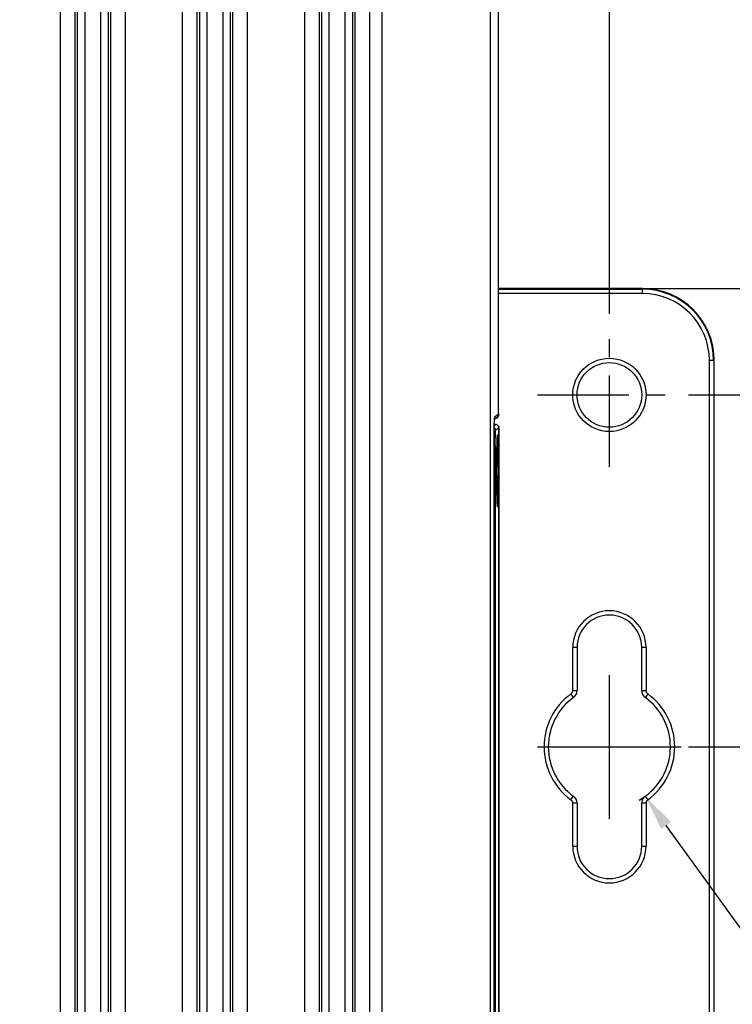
# Model space of a CAD drawing. Header units: millimetres. Extents: x 0 to 776, y 0 to 509.
# Tile 43 of 100: x 263 to 313, y 239 to 308. Entities that reach past the tile are written whole.
import ezdxf

# ---------------------------------------------------------------- set-up
doc = ezdxf.new("R2010")
doc.units = ezdxf.units.MM
doc.linetypes.add('CENTER', pattern=[10.16, 6.35, -1.27, 1.27, -1.27])
doc.layers.add('DM', color=4, linetype='Continuous')
doc.layers.add('SLD-0', color=179, linetype='Continuous')
doc.styles.add('SLDTEXTSTYLE0', font='ROMANS', dxfattribs={"width": 0.84})
doc.styles.add('SLDTEXTSTYLE1', font='ROMANS', dxfattribs={"width": 0.97})
doc.dimstyles.new('SLDDIMSTYLE2', dxfattribs={"dimtxt": 3, "dimasz": 3.302, "dimexe": 0, "dimexo": 0.0625, "dimgap": 0.75, "dimtad": 1, "dimrnd": 1e-09, "dimzin": 4, "dimdsep": 46, "dimtxsty": 'SLDTEXTSTYLE0', "dimblk1": 'NONE', "dimblk2": 'NONE', "dimsah": 1, "dimcen": 0.09, "dimadec": 0, "dimazin": 1, "dimtfac": 1, "dimtofl": 0, "dimtmove": 0, "dimatfit": 3, "dimldrblk": 'NONE', "dimfxl": 1, "dimfrac": 2, "dimtolj": 1, "dimtzin": 12, "dimarcsym": 0})
doc.dimstyles.new('SLDDIMSTYLE3', dxfattribs={"dimtxt": 3, "dimasz": 3.302, "dimexe": 0, "dimexo": 0.0625, "dimgap": 0.75, "dimtad": 1, "dimrnd": 1e-09, "dimzin": 4, "dimdsep": 46, "dimtxsty": 'SLDTEXTSTYLE0', "dimblk1": 'NONE', "dimblk2": 'NONE', "dimsah": 1, "dimcen": 0, "dimadec": 0, "dimazin": 1, "dimtfac": 1, "dimtmove": 0, "dimatfit": 3, "dimldrblk": 'NONE', "dimfxl": 1, "dimfrac": 2, "dimtolj": 1, "dimtzin": 12, "dimarcsym": 0})
doc.dimstyles.new('SLDDIMSTYLE4', dxfattribs={"dimtxt": 3, "dimasz": 3.302, "dimexe": 0, "dimexo": 0.0625, "dimgap": 0.75, "dimtad": 1, "dimrnd": 1e-09, "dimzin": 12, "dimdsep": 46, "dimtxsty": 'SLDTEXTSTYLE0', "dimblk1": 'NONE', "dimblk2": 'NONE', "dimsah": 1, "dimcen": 0.09, "dimadec": 0, "dimazin": 3, "dimtol": 1, "dimtp": 0.3, "dimtm": 0.3, "dimtfac": 1, "dimtofl": 0, "dimtmove": 0, "dimatfit": 3, "dimldrblk": 'NONE', "dimfxl": 1, "dimfrac": 2, "dimtolj": 1, "dimtzin": 0, "dimarcsym": 0})

# ---------------------------------------------------------------- blocks, each defined once
blk = doc.blocks.new('_D_8')
at = {"layer": 'DM', "color": 7}
for p, q in [((309.646, 281.841), (334.574, 281.841)), ((334.074, 279.341), (334.074, 235.341)), ((309.646, 232.841), (334.574, 232.841))]:
    blk.add_line(p, q, dxfattribs=at)
for points in [[(334.491, 279.341), (333.657, 279.341), (334.074, 281.841)], [(333.657, 235.341), (334.491, 235.341), (334.074, 232.841)]]:
    blk.add_solid(points, dxfattribs=at)
at = {"layer": 'DM', "color": 7, "insert": (329.754, 251.788), "char_height": 3, "attachment_point": 1, "rotation": 90, "style": 'SLDTEXTSTYLE1'}
blk.add_mtext('49.00', dxfattribs=at)
blk = doc.blocks.new('_None')
blk = doc.blocks.new('_D_9')
at = {"layer": 'DM', "color": 7}
for p, q in [((309.646, 281.841), (324.203, 281.841)), ((323.703, 279.341), (323.703, 259.841)), ((309.646, 257.341), (324.203, 257.341))]:
    blk.add_line(p, q, dxfattribs=at)
for points in [[(324.12, 279.341), (323.287, 279.341), (323.703, 281.841)], [(323.287, 259.841), (324.12, 259.841), (323.703, 257.341)]]:
    blk.add_solid(points, dxfattribs=at)
at = {"layer": 'DM', "color": 7, "insert": (319.383, 264.038), "char_height": 3, "attachment_point": 1, "rotation": 90, "style": 'SLDTEXTSTYLE1'}
blk.add_mtext('24.50', dxfattribs=at)
blk = doc.blocks.new('_D_10')
at = {"layer": 'DM', "color": 7}
for p, q in [((155.896, 287.491), (155.896, 372.387)), ((304.146, 287.491), (304.146, 372.387)), ((158.396, 371.887), (301.646, 371.887))]:
    blk.add_line(p, q, dxfattribs=at)
for points in [[(158.396, 372.304), (158.396, 371.47), (155.896, 371.887)], [(301.646, 371.47), (301.646, 372.304), (304.146, 371.887)]]:
    blk.add_solid(points, dxfattribs=at)
at = {"layer": 'DM', "color": 7, "insert": (217.312, 376.207), "char_height": 3, "attachment_point": 1, "style": 'SLDTEXTSTYLE1'}
blk.add_mtext('148.25±0.30', dxfattribs=at)
blk = doc.blocks.new('_D_11')
at = {"layer": 'DM', "color": 7}
for p, q in [((304.146, 252.341), (304.146, 262.341)), ((299.146, 257.341), (309.146, 257.341)), ((313.707, 244.121), (308.102, 251.872)), ((330.337, 244.121), (313.707, 244.121))]:
    blk.add_line(p, q, dxfattribs=at)
blk.add_arc((304.146, 257.341), 4.25, 299.1309, 305.98893, dxfattribs=at)
blk.add_solid([(308.44, 252.116), (307.764, 251.627), (306.637, 253.897)], dxfattribs=at)
at = {"layer": 'DM', "color": 7, "char_height": 3, "attachment_point": 1, "style": 'SLDTEXTSTYLE1'}
for s, insert in [('2-', (313.514, 248.441)), ('%%c', (319.197, 248.441)), ('8.50', (323.314, 248.441))]:
    blk.add_mtext(s, dxfattribs=dict(at, insert=insert))
blk = doc.blocks.new('_D_12')
at = {"layer": 'DM', "color": 7}
for p, q in [((306.946, 289.241), (345.591, 289.241)), ((345.091, 286.741), (345.091, 227.941)), ((306.946, 225.441), (345.591, 225.441))]:
    blk.add_line(p, q, dxfattribs=at)
for points in [[(345.508, 286.741), (344.674, 286.741), (345.091, 289.241)], [(344.674, 227.941), (345.508, 227.941), (345.091, 225.441)]]:
    blk.add_solid(points, dxfattribs=at)
at = {"layer": 'DM', "color": 7, "insert": (340.771, 251.788), "char_height": 3, "attachment_point": 1, "rotation": 90, "style": 'SLDTEXTSTYLE1'}
blk.add_mtext('63.80', dxfattribs=at)

msp = doc.modelspace()

# ---------------------------------------------------------------- linework, layer by layer
at = {"layer": 'DM', "color": 7, "linetype": 'CENTER'}
for p, q in [((304.146, 276.841), (304.146, 286.841)), ((299.146, 281.841), (309.146, 281.841)), ((304.146, 252.341), (304.146, 262.341)), ((299.146, 257.341), (309.146, 257.341))]:
    msp.add_line(p, q, dxfattribs=at)
at = {"layer": 'SLD-0', "color": 7, "linetype": 'Continuous'}
for p, q in [((288.34, 159.581), (288.34, 351.581)), ((295.838, 349.678), (295.838, 161.485)), ((296.426, 280.484), (296.426, 349.678)), ((265.945, 162.927), (265.945, 348.236)), ((266.943, 348.236), (266.943, 162.927)), ((269.444, 162.927), (269.444, 348.236)), ((270.443, 348.236), (270.443, 162.927)), ((274.445, 162.927), (274.445, 348.236)), ((275.443, 348.236), (275.443, 162.927)), ((277.944, 162.927), (277.944, 348.236)), ((278.943, 348.236), (278.943, 162.927)), ((282.945, 162.927), (282.945, 348.236)), ((283.943, 348.236), (283.943, 162.927)), ((286.444, 162.927), (286.444, 348.236)), ((287.443, 348.236), (287.443, 162.927)), ((267.131, 164.614), (267.131, 346.552)), ((267.63, 346.549), (267.63, 164.614)), ((268.757, 164.614), (268.757, 346.549)), ((269.256, 346.549), (269.256, 164.611)), ((275.631, 164.614), (275.631, 346.552)), ((276.13, 346.549), (276.13, 164.614)), ((277.257, 164.614), (277.257, 346.549)), ((277.756, 346.549), (277.756, 164.611)), ((284.131, 164.614), (284.131, 346.552)), ((284.63, 346.549), (284.63, 164.614)), ((285.757, 164.614), (285.757, 346.549)), ((286.256, 346.549), (286.256, 164.611)), ((306.446, 289.241), (296.442, 289.241)), ((306.446, 288.901), (306.446, 289.241)), ((296.442, 289.199), (306.446, 289.199)), ((306.446, 288.901), (296.442, 288.901)), ((311.446, 284.241), (311.106, 284.241)), ((311.106, 230.441), (311.106, 284.241)), ((311.405, 284.241), (311.405, 230.441)), ((311.446, 230.441), (311.446, 284.241)), ((296.426, 280.484), (296.168, 280.306)), ((296.131, 279.621), (296.132, 279.669)), ((296.252, 279.779), (296.132, 279.664)), ((296.132, 279.669), (296.133, 279.716)), ((296.133, 279.716), (296.134, 279.76)), ((296.134, 279.76), (296.135, 279.803)), ((296.135, 279.803), (296.137, 279.843)), ((296.135, 279.784), (296.252, 279.779)), ((296.137, 279.843), (296.138, 279.882)), ((296.138, 279.882), (296.139, 279.918)), ((296.139, 279.918), (296.14, 279.953)), ((296.14, 279.953), (296.142, 279.986)), ((296.142, 279.986), (296.143, 280.016)), ((296.143, 280.016), (296.144, 280.045)), ((296.144, 280.045), (296.145, 280.071)), ((296.145, 280.071), (296.147, 280.096)), ((296.147, 280.096), (296.148, 280.119)), ((296.148, 280.119), (296.149, 280.14)), ((296.296, 280.236), (296.149, 280.135)), ((296.149, 280.14), (296.15, 280.159)), ((296.15, 280.159), (296.151, 280.176)), ((296.151, 280.176), (296.153, 280.191)), ((296.153, 280.191), (296.154, 280.204)), ((296.154, 280.204), (296.155, 280.215)), ((296.155, 280.215), (296.156, 280.224)), ((296.122, 278.982), (296.123, 279.047)), ((296.122, 278.916), (296.122, 278.982)), ((296.123, 279.111), (296.124, 279.174)), ((296.123, 279.047), (296.123, 279.111)), ((296.124, 279.174), (296.125, 279.235)), ((296.125, 279.235), (296.126, 279.295)), ((296.126, 279.353), (296.127, 279.41)), ((296.126, 279.295), (296.126, 279.353)), ((296.127, 279.41), (296.128, 279.465)), ((296.128, 279.465), (296.129, 279.519)), ((296.129, 279.519), (296.13, 279.571)), ((296.13, 279.571), (296.131, 279.621)), ((296.228, 279.373), (296.444, 279.579)), ((296.35, 278.943), (296.351, 278.958)), ((296.351, 278.958), (296.352, 278.972)), ((296.352, 278.978), (296.353, 278.984)), ((296.352, 278.972), (296.352, 278.978)), ((296.353, 278.989), (296.354, 278.994)), ((296.353, 278.984), (296.353, 278.989)), ((296.354, 278.998), (296.355, 279.002)), ((296.354, 278.994), (296.354, 278.998)), ((296.355, 279.006), (296.356, 279.009)), ((296.355, 279.002), (296.355, 279.006)), ((296.356, 279.011), (296.356, 279.012)), ((296.356, 279.009), (296.356, 279.011)), ((296.444, 279.579), (296.444, 279.579)), ((296.444, 233.724), (296.444, 279.579)), ((296.444, 279.579), (296.444, 279.579)), ((296.444, 279.579), (296.444, 279.579)), ((296.445, 279.577), (296.444, 279.579)), ((296.446, 279.574), (296.446, 279.574)), ((296.446, 279.574), (296.446, 279.574)), ((296.446, 279.574), (296.446, 279.574)), ((296.446, 279.574), (296.446, 279.574)), ((296.446, 279.574), (296.446, 233.729)), ((296.12, 278.572), (296.121, 278.642)), ((296.12, 278.468), (296.12, 278.572)), ((296.12, 278.468), (296.12, 278.468)), ((296.12, 234.835), (296.12, 278.468)), ((296.206, 278.286), (296.12, 278.286)), ((296.121, 278.849), (296.122, 278.916)), ((296.121, 278.781), (296.121, 278.849)), ((296.121, 278.712), (296.121, 278.781)), ((296.121, 278.642), (296.121, 278.712)), ((296.206, 278.287), (296.206, 235.016)), ((296.325, 278.206), (296.327, 278.299)), ((296.327, 278.299), (296.329, 278.384)), ((296.329, 278.384), (296.331, 278.462)), ((296.331, 278.462), (296.333, 278.534)), ((296.333, 278.534), (296.335, 278.6)), ((296.335, 278.6), (296.337, 278.66)), ((296.337, 278.66), (296.339, 278.715)), ((296.339, 278.715), (296.34, 278.749)), ((296.34, 278.749), (296.341, 278.78)), ((296.341, 278.78), (296.342, 278.809)), ((296.342, 278.809), (296.344, 278.837)), ((296.344, 278.837), (296.345, 278.862)), ((296.344, 274.751), (296.344, 278.351)), ((296.345, 278.862), (296.346, 278.885)), ((296.346, 278.885), (296.347, 278.906)), ((296.347, 278.906), (296.348, 278.925)), ((296.348, 278.925), (296.35, 278.943)), ((296.317, 277.583), (296.318, 277.673)), ((296.318, 277.673), (296.319, 277.76)), ((296.319, 277.76), (296.32, 277.843)), ((296.32, 277.843), (296.321, 277.923)), ((296.321, 277.923), (296.322, 277.999)), ((296.322, 277.999), (296.323, 278.071)), ((296.323, 278.071), (296.324, 278.141)), ((296.324, 278.141), (296.325, 278.206)), ((296.313, 277.057), (296.314, 277.07)), ((296.313, 276.941), (296.314, 277.062)), ((296.313, 276.817), (296.313, 276.941)), ((296.314, 277.177), (296.315, 277.287)), ((296.314, 277.062), (296.314, 277.177)), ((296.315, 277.39), (296.316, 277.489)), ((296.315, 277.287), (296.315, 277.39)), ((296.316, 277.489), (296.317, 277.583)), ((296.312, 276.693), (296.313, 276.817)), ((296.312, 276.569), (296.313, 276.753)), ((296.312, 276.57), (296.312, 276.693)), ((296.312, 276.45), (296.312, 276.57)), ((296.313, 276.335), (296.312, 276.45)), ((296.313, 276.225), (296.313, 276.335)), ((296.313, 276.118), (296.313, 276.225)), ((296.314, 276.014), (296.313, 276.118)), ((296.314, 275.914), (296.314, 276.014)), ((296.315, 275.817), (296.314, 275.914)), ((296.315, 275.724), (296.315, 275.817)), ((296.316, 275.634), (296.315, 275.724)), ((296.317, 275.505), (296.316, 275.634)), ((296.318, 275.384), (296.317, 275.505)), ((296.32, 275.269), (296.318, 275.384)), ((296.321, 275.162), (296.32, 275.269)), ((296.323, 275.062), (296.321, 275.162)), ((296.324, 274.968), (296.323, 275.062)), ((296.326, 274.88), (296.324, 274.968)), ((296.327, 274.797), (296.326, 274.88)), ((296.329, 274.721), (296.327, 274.797)), ((296.331, 274.65), (296.329, 274.721)), ((296.332, 274.584), (296.331, 274.65)), ((296.334, 274.523), (296.332, 274.584)), ((296.336, 274.467), (296.334, 274.523)), ((296.338, 274.415), (296.336, 274.467)), ((296.339, 274.368), (296.338, 274.415)), ((296.341, 274.325), (296.339, 274.368)), ((296.343, 274.286), (296.341, 274.325)), ((296.344, 274.25), (296.343, 274.286)), ((296.346, 274.219), (296.344, 274.25)), ((296.348, 274.191), (296.346, 274.219)), ((296.349, 274.174), (296.348, 274.191)), ((296.35, 274.159), (296.349, 274.174)), ((296.351, 274.145), (296.35, 274.159)), ((296.352, 274.132), (296.351, 274.145)), ((296.353, 274.121), (296.352, 274.132)), ((296.353, 274.116), (296.353, 274.121)), ((296.354, 274.111), (296.353, 274.116)), ((296.354, 274.107), (296.354, 274.111)), ((296.354, 274.103), (296.354, 274.107)), ((296.355, 274.1), (296.354, 274.103)), ((296.355, 274.097), (296.355, 274.1)), ((296.356, 274.094), (296.355, 274.097)), ((296.356, 274.092), (296.356, 274.094)), ((296.356, 274.09), (296.356, 274.092)), ((296.356, 274.089), (296.356, 274.09)), ((296.357, 274.088), (296.356, 274.089)), ((296.356, 274.088), (296.357, 274.088)), ((301.896, 264.262), (301.596, 264.262)), ((301.596, 261.265), (301.596, 264.262)), ((301.896, 264.262), (301.896, 261.265)), ((306.696, 264.262), (306.396, 264.262)), ((306.396, 261.265), (306.396, 264.262)), ((306.696, 264.262), (306.696, 261.265)), ((301.596, 261.265), (301.896, 261.265)), ((306.396, 261.265), (306.696, 261.265)), ((301.649, 260.78), (301.472, 261.023)), ((306.819, 261.024), (306.644, 260.78)), ((301.474, 253.658), (301.649, 253.902)), ((306.644, 253.902), (306.82, 253.66)), ((301.896, 253.417), (301.596, 253.417)), ((301.596, 250.42), (301.596, 253.417)), ((301.896, 253.417), (301.896, 250.42)), ((306.696, 253.417), (306.396, 253.417)), ((306.396, 250.42), (306.396, 253.417)), ((306.696, 253.417), (306.696, 250.42)), ((301.596, 250.42), (301.896, 250.42)), ((306.396, 250.42), (306.696, 250.42))]:
    msp.add_line(p, q, dxfattribs=at)
for radius in [2.55, 2.25]:
    msp.add_circle((304.146, 281.841), radius, dxfattribs=at)
for centre, radius, start, end in [((306.446, 284.241), 5, 360, 90), ((306.446, 284.241), 4.958, 0, 90), ((306.446, 284.241), 4.659, 0, 90), ((296.144, 280.486), 0.297, 295.65758, 307.67463), ((296.044, 278.351), 0.3, 360, 17.04537), ((412.645, 276.557), 116.332, 179.75356, 179.90358), ((296.044, 274.751), 0.3, 342.9554, 0), ((304.146, 264.262), 2.55, 0, 180), ((304.146, 264.262), 2.25, 0, 180), ((301.296, 261.265), 0.3, 305.98893, 0), ((301.296, 261.265), 0.6, 305.98893, 0), ((306.996, 261.265), 0.6, 180, 234.01107), ((304.146, 257.341), 4.55, 125.98893, 234.04207), ((304.146, 257.341), 4.25, 125.98893, 234.01107), ((304.146, 257.341), 4.25, 305.98893, 54.01107), ((304.146, 257.341), 4.55, 305.98893, 54.04207), ((301.296, 253.417), 0.6, 0, 54.01107), ((306.996, 253.417), 0.6, 125.98893, 180), ((306.996, 253.417), 0.3, 125.98893, 180), ((304.146, 250.42), 2.55, 180, 0), ((304.146, 250.42), 2.25, 180, 0)]:
    msp.add_arc(centre, radius, start, end, dxfattribs=at)
for points, knots in [([(296.426, 280.484), (296.426, 280.435), (296.403, 280.338), (296.336, 280.263), (296.296, 280.236)], [0, 0, 0, 0, 0.499986, 1, 1, 1, 1]), ([(296.442, 280.489), (296.442, 280.444), (296.421, 280.352), (296.361, 280.279), (296.325, 280.251)], [0, 0, 0, 0, 0.499877, 1, 1, 1, 1]), ([(296.12, 278.468), (296.12, 278.594), (296.122, 279.047), (296.127, 279.5), (296.136, 279.826)], [0, 0, 0, 0, 0.279058, 1, 1, 1, 1]), ([(296.136, 279.826), (296.139, 279.93), (296.147, 280.086), (296.152, 280.243), (296.163, 280.293)], [0, 0, 0, 0, 0.668773, 1, 1, 1, 1]), ([(296.163, 280.293), (296.163, 280.296), (296.164, 280.301), (296.166, 280.305), (296.168, 280.306)], [0, 0, 0, 0, 0.660788, 1, 1, 1, 1]), ([(296.384, 279.722), (296.366, 279.739), (296.325, 279.767), (296.277, 279.778), (296.252, 279.779)], [0, 0, 0, 0, 0.499786, 1, 1, 1, 1]), ([(296.325, 280.251), (296.32, 280.247), (296.3, 280.233), (296.279, 280.221), (296.263, 280.213)], [0, 0, 0, 0, 0.2812, 1, 1, 1, 1]), ([(296.384, 279.722), (296.401, 279.705), (296.433, 279.66), (296.446, 279.604), (296.446, 279.574)], [0, 0, 0, 0, 0.442099, 1, 1, 1, 1]), ([(296.444, 279.579), (296.444, 279.605), (296.433, 279.659), (296.402, 279.703), (296.384, 279.722)], [0, 0, 0, 0, 0.499631, 1, 1, 1, 1]), ([(296.13, 279.545), (296.159, 279.528), (296.21, 279.477), (296.228, 279.407), (296.228, 279.373)], [0, 0, 0, 0, 0.499892, 1, 1, 1, 1]), ([(296.206, 278.287), (296.206, 278.356), (296.206, 278.493), (296.207, 278.692), (296.209, 278.876), (296.212, 279.017), (296.214, 279.116), (296.216, 279.18), (296.217, 279.235), (296.219, 279.281), (296.221, 279.318), (296.223, 279.345), (296.225, 279.362), (296.227, 279.37), (296.228, 279.373), (296.228, 279.373)], [0, 0, 0, 0, 0.19248, 0.377888, 0.549016, 0.69964, 0.765436, 0.824064, 0.874964, 0.917655, 0.951768, 0.97696, 0.993031, 0.997632, 1, 1, 1, 1]), ([(296.328, 278.352), (296.331, 278.475), (296.336, 278.679), (296.345, 278.882), (296.35, 278.962)], [0, 0, 0, 0, 0.606864, 1, 1, 1, 1]), ([(296.35, 278.962), (296.352, 278.976), (296.353, 279), (296.357, 279.029), (296.36, 279.048), (296.362, 279.055), (296.364, 279.058), (296.365, 279.058)], [0, 0, 0, 0, 0.427928, 0.736398, 0.925086, 0.975409, 1, 1, 1, 1]), ([(296.365, 279.058), (296.365, 279.053), (296.364, 279.036), (296.36, 279.018), (296.355, 279.005)], [0, 0, 0, 0, 0.240487, 1, 1, 1, 1]), ([(296.365, 279.058), (296.366, 279.058), (296.367, 279.056), (296.37, 279.048), (296.373, 279.03), (296.376, 279.001), (296.378, 278.977), (296.379, 278.963)], [0, 0, 0, 0, 0.023785, 0.073079, 0.260622, 0.569623, 1, 1, 1, 1]), ([(296.379, 278.963), (296.383, 278.916), (296.388, 278.802), (296.399, 278.502), (296.408, 278.011), (296.416, 277.321), (296.418, 276.551), (296.416, 275.781), (296.408, 275.092), (296.399, 274.601), (296.388, 274.301), (296.383, 274.187), (296.379, 274.14)], [0, 0, 0, 0, 0.029402, 0.071086, 0.186673, 0.334792, 0.500061, 0.665321, 0.813415, 0.928965, 0.970626, 1, 1, 1, 1]), ([(296.314, 277.07), (296.314, 277.189), (296.317, 277.616), (296.322, 278.043), (296.328, 278.352)], [0, 0, 0, 0, 0.278109, 1, 1, 1, 1]), ([(296.328, 274.748), (296.322, 275.025), (296.315, 275.632), (296.312, 276.24), (296.312, 276.569)], [0, 0, 0, 0, 0.45683, 1, 1, 1, 1]), ([(296.35, 274.141), (296.345, 274.221), (296.337, 274.423), (296.331, 274.625), (296.328, 274.748)], [0, 0, 0, 0, 0.393459, 1, 1, 1, 1]), ([(296.365, 274.045), (296.364, 274.045), (296.362, 274.048), (296.36, 274.055), (296.357, 274.074), (296.353, 274.103), (296.351, 274.127), (296.35, 274.141)], [0, 0, 0, 0, 0.024701, 0.07509, 0.263722, 0.572069, 1, 1, 1, 1]), ([(296.365, 274.045), (296.365, 274.049), (296.364, 274.067), (296.36, 274.085), (296.355, 274.098)], [0, 0, 0, 0, 0.240301, 1, 1, 1, 1]), ([(296.379, 274.14), (296.378, 274.126), (296.376, 274.102), (296.373, 274.073), (296.37, 274.055), (296.367, 274.047), (296.366, 274.045), (296.365, 274.045)], [0, 0, 0, 0, 0.430374, 0.739501, 0.9271, 0.976323, 1, 1, 1, 1]), ([(306.818, 261.024), (306.781, 261.052), (306.718, 261.125), (306.696, 261.219), (306.696, 261.265)], [0, 0, 0, 0, 0.499974, 1, 1, 1, 1]), ([(301.474, 253.658), (301.512, 253.63), (301.574, 253.557), (301.596, 253.463), (301.596, 253.417)], [0, 0, 0, 0, 0.499974, 1, 1, 1, 1])]:
    msp.add_open_spline(points, degree=3, knots=knots, dxfattribs=at)
msp.add_open_spline([(296.445, 279.577), (296.446, 279.576), (296.446, 279.575), (296.446, 279.574)], degree=3, dxfattribs=at)

# ---------------------------------------------------------------- dimensions: what is measured, and where the dimension line sits
at = {"layer": 'DM', "color": 7}
dim = msp.add_linear_dim(base=(155.896, 374.387), p1=(304.146, 286.991), p2=(155.896, 286.991), dimstyle='SLDDIMSTYLE4', dxfattribs=at)
dim.commit()
dim.dimension.update_dxf_attribs({"geometry": '_D_10', "text_midpoint": (230.021, 374.387), "dimtype": 160})
for base, p1, p2, picture, middle in [((342.591, 289.241), (306.446, 225.441), (306.446, 289.241), '_D_12', (342.591, 257.341)), ((331.574, 281.841), (309.146, 232.841), (309.146, 281.841), '_D_8', (331.574, 257.341)), ((321.203, 281.841), (309.146, 257.341), (309.146, 281.841), '_D_9', (321.203, 269.591))]:
    dim = msp.add_linear_dim(base=base, p1=p1, p2=p2, angle=90, dimstyle='SLDDIMSTYLE2', dxfattribs=at)
    dim.commit()
    dim.dimension.update_dxf_attribs({"geometry": picture, "text_midpoint": middle, "dimtype": 160})
dim = msp.add_diameter_dim_2p(p1=(6.489, 5.49), p2=(0, 0), text='2-<>', dimstyle='SLDDIMSTYLE3', dxfattribs=at)
dim.commit()
dim.dimension.update_dxf_attribs({"geometry": '_D_11', "text_midpoint": (313.707, 244.121), "dimtype": 163})

doc.saveas('drawing.dxf')
